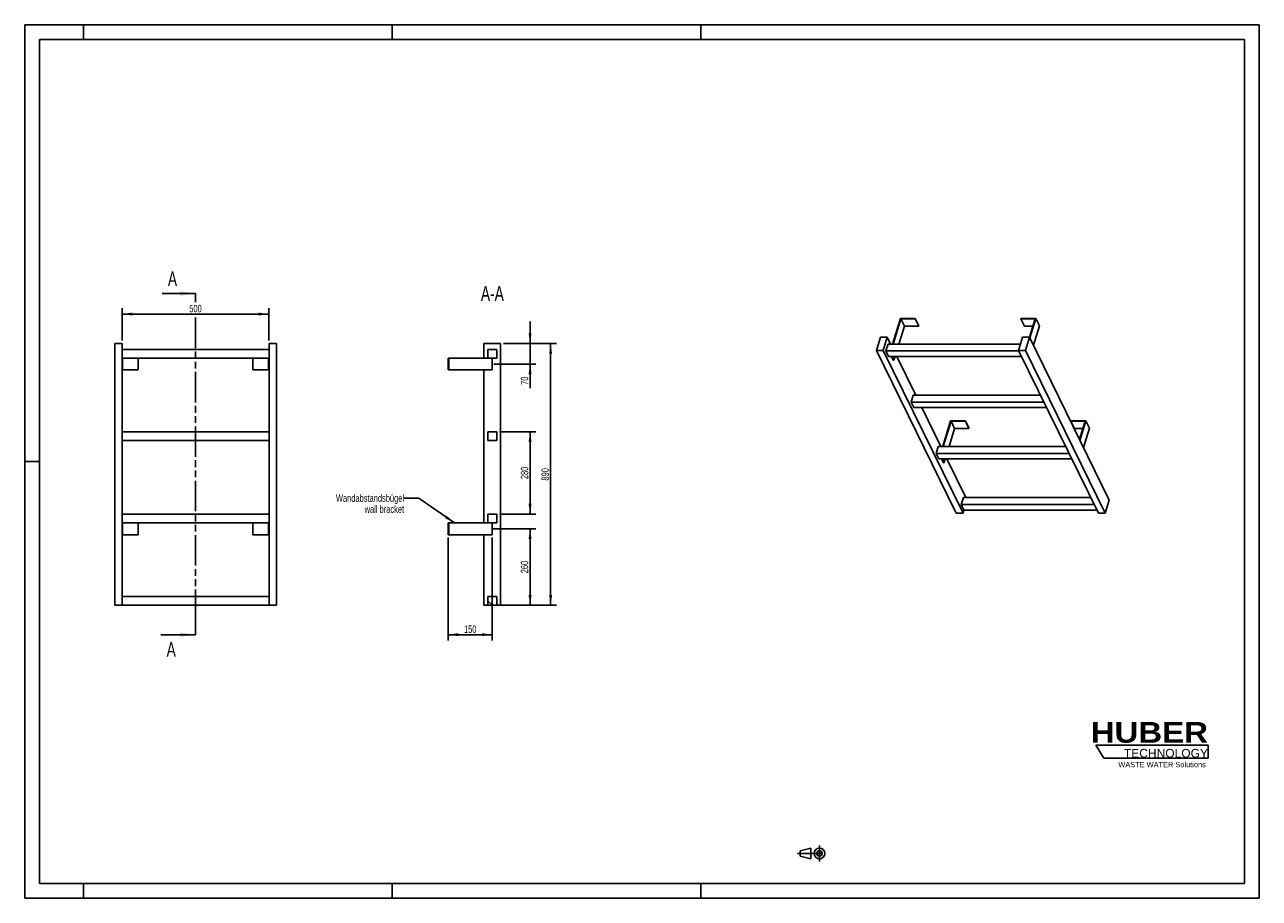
# Model space of a CAD drawing. Header units: millimetres. Extents: x 0 to 4200, y 0 to 2970.
import ezdxf

# ---------------------------------------------------------------- set-up
doc = ezdxf.new("R2010")
doc.units = ezdxf.units.MM
doc.header["$LTSCALE"] = 231
doc.linetypes.add('CENTER', pattern=[0.6, 0.375, -0.075, 0.075, -0.075])
doc.linetypes.add('PHANTOM', pattern=[0.8, 0.45, -0.05, 0.1, -0.05, 0.1, -0.05])
doc.layers.get('0').update_dxf_attribs({"linetype": 'CONTINUOUS'})
for name, color, linetype in [('050_DIMENSIONING', 7, 'CONTINUOUS'), ('053_NOTES', 7, 'CONTINUOUS'), ('HATCHING_BL0', 7, 'CONTINUOUS'), ('HUBER_Logo_BL1', 7, 'CONTINUOUS')]:
    doc.layers.add(name, color=color, linetype=linetype)
doc.styles.get("Standard").update_dxf_attribs({"font": 'txt', "width": 0.7})
doc.styles.add('TEXTSTYLE_2', font='ariblk.ttf')
doc.styles.add('TEXTSTYLE_3', font='arial.ttf')
doc.dimstyles.new('DIMSTYLE_1', dxfattribs={"dimtxt": 25, "dimasz": 35, "dimexe": 2, "dimexo": 1, "dimtad": 1, "dimdec": 1, "dimtxsty": 'STANDARD', "dimblk": '_FILLED', "dimblk1": '_FILLED', "dimblk2": '_FILLED', "dimcen": 0.09, "dimazin": 2, "dimtp": 0.8, "dimtm": 0.8, "dimtfac": 1, "dimtdec": 1, "dimtofl": 0, "dimtmove": 0, "dimatfit": 3, "dimldrblk": '_FILLED', "dimfxl": 1, "dimtolj": 1, "dimarcsym": 0})
doc.dimstyles.new('DIMSTYLE_2', dxfattribs={"dimtxt": 25, "dimasz": 35, "dimexe": 2, "dimexo": 1, "dimtad": 1, "dimdec": 1, "dimtxsty": 'STANDARD', "dimblk": '_FILLED', "dimblk1": '_FILLED', "dimblk2": '_FILLED', "dimcen": 0.09, "dimazin": 2, "dimtp": 0.5, "dimtm": 0.5, "dimtfac": 1, "dimtdec": 1, "dimtofl": 0, "dimtmove": 0, "dimatfit": 3, "dimldrblk": '_FILLED', "dimfxl": 1, "dimtolj": 1, "dimarcsym": 0})
doc.dimstyles.new('DIMSTYLE_3', dxfattribs={"dimtxt": 25, "dimasz": 35, "dimexe": 2, "dimexo": 1, "dimtad": 1, "dimdec": 1, "dimtxsty": 'STANDARD', "dimblk": '_FILLED', "dimblk1": '_FILLED', "dimblk2": '_FILLED', "dimcen": 0.09, "dimazin": 2, "dimtp": 0.3, "dimtm": 0.3, "dimtfac": 1, "dimtdec": 1, "dimtofl": 0, "dimtmove": 0, "dimatfit": 3, "dimldrblk": '_FILLED', "dimfxl": 1, "dimtolj": 1, "dimarcsym": 0})
doc.dimstyles.new('DIMSTYLE_4', dxfattribs={"dimtxt": 25, "dimasz": 35, "dimexe": 2, "dimexo": 1, "dimtad": 1, "dimtxsty": 'STANDARD', "dimblk": '_FILLED', "dimblk1": '_FILLED', "dimblk2": '_FILLED', "dimcen": 0.09, "dimazin": 2, "dimtp": 0.5, "dimtm": 0.5, "dimtfac": 1, "dimtofl": 0, "dimtmove": 0, "dimatfit": 3, "dimldrblk": '_FILLED', "dimfxl": 1, "dimtolj": 1, "dimarcsym": 0})
doc.dimstyles.new('DIMSTYLE_5', dxfattribs={"dimtxt": 25, "dimasz": 35, "dimexe": 2, "dimexo": 1, "dimtad": 1, "dimtxsty": 'STANDARD', "dimblk": '_FILLED', "dimblk1": '_FILLED', "dimblk2": '_FILLED', "dimcen": 0.09, "dimazin": 2, "dimtp": 0.8, "dimtm": 0.8, "dimtfac": 1, "dimtofl": 0, "dimtmove": 0, "dimatfit": 3, "dimldrblk": '_FILLED', "dimfxl": 1, "dimtolj": 1, "dimarcsym": 0})
doc.dimstyles.get("Standard").update_dxf_attribs({"dimtxt": 25, "dimasz": 35, "dimexe": 2, "dimexo": 1, "dimtad": 1, "dimtxsty": 'STANDARD', "dimblk": '_FILLED', "dimblk1": '_FILLED', "dimblk2": '_FILLED', "dimcen": 0.09, "dimazin": 2, "dimtol": 1, "dimtp": 0.01, "dimtm": 0.01, "dimtfac": 1, "dimtofl": 0, "dimtmove": 0, "dimatfit": 3, "dimldrblk": '_FILLED', "dimfxl": 1, "dimtolj": 1, "dimarcsym": 0})

# ---------------------------------------------------------------- blocks, each defined once
blk = doc.blocks.new('HUBER_LOGO_BL1', base_point=(3837.5, 503.7))
at = {"layer": 'HUBER_Logo_BL1', "color": 5, "linetype": 'CONTINUOUS'}
for p, q in [((4026.4, 521), (3643.9, 521)), ((3643.9, 521), (3670.9, 476)), ((4026.4, 521), (4026.4, 476)), ((3670.9, 476), (4026.4, 476))]:
    blk.add_line(p, q, dxfattribs=at)
at = {"layer": 'HUBER_Logo_BL1', "color": 2, "linetype": 'CONTINUOUS', "attachment_point": 3, "line_spacing_factor": 0.78}
for s, insert, char_height, width, style in [('HUBER\\P\\fArial;\\H29.25;TECHNOLOGY ', (4025.4, 599.1), 70.2, 387.672, 'TEXTSTYLE_2'), ('WASTE WATER Solutions', (4018, 463.6), 18, 297.033, 'TEXTSTYLE_3')]:
    blk.add_mtext(s, dxfattribs=dict(at, insert=insert, char_height=char_height, width=width, style=style))
blk = doc.blocks.new('_FILLED')
at = {"color": 0, "linetype": 'BYBLOCK'}
blk.add_solid([(0, 0), (-1, 0.143), (-1, -0.143)], dxfattribs=at)
blk = doc.blocks.new('*D0')
at = {"layer": '050_DIMENSIONING', "color": 2, "linetype": 'CONTINUOUS'}
for p, q in [((331.1, 1896.2), (331.1, 2006.2)), ((331.1, 1986.2), (581.1, 1986.2)), ((831.1, 1986.2), (581.1, 1986.2)), ((831.1, 1896.2), (831.1, 2006.2))]:
    blk.add_line(p, q, dxfattribs=at)
at = {"layer": '050_DIMENSIONING', "color": 2, "linetype": 'CONTINUOUS', "xscale": 35, "yscale": 35, "zscale": 35, "rotation": 180}
blk.add_blockref('_FILLED', (331.1, 1986.2), dxfattribs=at)
at = {"layer": '050_DIMENSIONING', "color": 2, "linetype": 'CONTINUOUS', "xscale": 35, "yscale": 35, "zscale": 35}
blk.add_blockref('_FILLED', (831.1, 1986.2), dxfattribs=at)
at = {"layer": '050_DIMENSIONING', "color": 2, "linetype": 'CONTINUOUS', "insert": (581.1, 2017.5), "char_height": 25, "width": 85.714, "attachment_point": 2, "line_spacing_factor": 0.9}
blk.add_mtext('500', dxfattribs=at)
blk = doc.blocks.new('*D1')
at = {"layer": '050_DIMENSIONING', "color": 2, "linetype": 'CONTINUOUS'}
for p, q in [((1590.4, 1256.2), (1739.2, 1256.2)), ((1719.2, 1256.2), (1719.2, 1126.2)), ((1719.2, 996.2), (1719.2, 1126.2)), ((1629.2, 996.2), (1739.2, 996.2))]:
    blk.add_line(p, q, dxfattribs=at)
at = {"layer": '050_DIMENSIONING', "color": 2, "linetype": 'CONTINUOUS', "xscale": 35, "yscale": 35, "zscale": 35}
for p, rotation in [((1719.2, 1256.2), 90), ((1719.2, 996.2), 270)]:
    blk.add_blockref('_FILLED', p, dxfattribs=dict(at, rotation=rotation))
at = {"layer": '050_DIMENSIONING', "color": 2, "linetype": 'CONTINUOUS', "insert": (1687.9, 1126.2), "char_height": 25, "width": 88.393, "attachment_point": 2, "rotation": 90, "line_spacing_factor": 0.9}
blk.add_mtext('260', dxfattribs=at)
blk = doc.blocks.new('*D2')
at = {"layer": '050_DIMENSIONING', "color": 2, "linetype": 'CONTINUOUS'}
for p, q in [((1719.2, 1886.2), (1719.2, 1961.2)), ((1719.2, 1961.2), (1719.2, 1851.2)), ((1629.2, 1886.2), (1739.2, 1886.2)), ((1719.2, 1734.4), (1719.2, 1851.2)), ((1595.8, 1816.2), (1739.2, 1816.2)), ((1719.2, 1816.2), (1719.2, 1734.4))]:
    blk.add_line(p, q, dxfattribs=at)
at = {"layer": '050_DIMENSIONING', "color": 2, "linetype": 'CONTINUOUS', "xscale": 35, "yscale": 35, "zscale": 35}
for p, rotation in [((1719.2, 1886.2), 270), ((1719.2, 1816.2), 90)]:
    blk.add_blockref('_FILLED', p, dxfattribs=dict(at, rotation=rotation))
at = {"layer": '050_DIMENSIONING', "color": 2, "linetype": 'CONTINUOUS', "insert": (1687.9, 1773.7), "char_height": 25, "width": 58.929, "attachment_point": 3, "rotation": 90, "line_spacing_factor": 0.9}
blk.add_mtext('70', dxfattribs=at)
blk = doc.blocks.new('*D3')
at = {"layer": '050_DIMENSIONING', "color": 2, "linetype": 'CONTINUOUS'}
for p, q in [((1440.7, 1226.2), (1440.7, 876.2)), ((1590.7, 1226.2), (1590.7, 876.2)), ((1440.7, 896.2), (1515.7, 896.2)), ((1590.7, 896.2), (1515.7, 896.2))]:
    blk.add_line(p, q, dxfattribs=at)
at = {"layer": '050_DIMENSIONING', "color": 2, "linetype": 'CONTINUOUS', "xscale": 35, "yscale": 35, "zscale": 35, "rotation": 180}
blk.add_blockref('_FILLED', (1440.7, 896.2), dxfattribs=at)
at = {"layer": '050_DIMENSIONING', "color": 2, "linetype": 'CONTINUOUS', "xscale": 35, "yscale": 35, "zscale": 35}
blk.add_blockref('_FILLED', (1590.7, 896.2), dxfattribs=at)
at = {"layer": '050_DIMENSIONING', "color": 2, "linetype": 'CONTINUOUS', "insert": (1515.7, 927.5), "char_height": 25, "width": 77.679, "attachment_point": 2, "line_spacing_factor": 0.9}
blk.add_mtext('150', dxfattribs=at)
blk = doc.blocks.new('*D4')
at = {"layer": '050_DIMENSIONING', "color": 2, "linetype": 'CONTINUOUS'}
for p, q in [((1629.2, 1886.2), (1809.2, 1886.2)), ((1789.2, 1886.2), (1789.2, 1441.2)), ((1789.2, 996.2), (1789.2, 1441.2)), ((1615.7, 996.2), (1809.2, 996.2))]:
    blk.add_line(p, q, dxfattribs=at)
at = {"layer": '050_DIMENSIONING', "color": 2, "linetype": 'CONTINUOUS', "xscale": 35, "yscale": 35, "zscale": 35}
for p, rotation in [((1789.2, 1886.2), 90), ((1789.2, 996.2), 270)]:
    blk.add_blockref('_FILLED', p, dxfattribs=dict(at, rotation=rotation))
at = {"layer": '050_DIMENSIONING', "color": 2, "linetype": 'CONTINUOUS', "insert": (1757.9, 1441.2), "char_height": 25, "width": 88.393, "attachment_point": 2, "rotation": 90, "line_spacing_factor": 0.9}
blk.add_mtext('890', dxfattribs=at)
blk = doc.blocks.new('*D5')
at = {"layer": '050_DIMENSIONING', "color": 2, "linetype": 'CONTINUOUS'}
for p, q in [((1615.7, 1586.2), (1739.2, 1586.2)), ((1719.2, 1586.2), (1719.2, 1446.2)), ((1719.2, 1306.2), (1719.2, 1446.2)), ((1615.7, 1306.2), (1739.2, 1306.2))]:
    blk.add_line(p, q, dxfattribs=at)
at = {"layer": '050_DIMENSIONING', "color": 2, "linetype": 'CONTINUOUS', "xscale": 35, "yscale": 35, "zscale": 35}
for p, rotation in [((1719.2, 1586.2), 90), ((1719.2, 1306.2), 270)]:
    blk.add_blockref('_FILLED', p, dxfattribs=dict(at, rotation=rotation))
at = {"layer": '050_DIMENSIONING', "color": 2, "linetype": 'CONTINUOUS', "insert": (1687.9, 1446.2), "char_height": 25, "width": 88.393, "attachment_point": 2, "rotation": 90, "line_spacing_factor": 0.9}
blk.add_mtext('280', dxfattribs=at)
blk = doc.blocks.new('PROJEKTIONSMETHODE_1_BL2', base_point=(2680, 152.5))
at = {"color": 2, "linetype": 'CONTINUOUS'}
for p, q in [((2637.8, 161.7), (2674.5, 170.8)), ((2674.5, 134.2), (2674.5, 170.8)), ((2637.8, 143.3), (2637.8, 161.7)), ((2637.8, 143.3), (2674.5, 134.2))]:
    blk.add_line(p, q, dxfattribs=at)
at = {"color": 2, "linetype": 'CENTER'}
for p, q in [((2703.8, 180), (2703.8, 125)), ((2628.7, 152.5), (2731.3, 152.5))]:
    blk.add_line(p, q, dxfattribs=at)
at = {"color": 2, "linetype": 'CONTINUOUS'}
for radius in [18.3, 9.17]:
    blk.add_circle((2703.8, 152.5), radius, dxfattribs=at)
blk = doc.blocks.new('XSEC_FILLED')
at = {"color": 0, "linetype": 'BYBLOCK'}
blk.add_solid([(0, 0), (-1, 0.143), (-1, -0.143)], dxfattribs=at)
blk = doc.blocks.new('HATCHING_BL0', base_point=(522.2, 1476.2))
at = {"layer": 'HATCHING_BL0', "color": 7, "linetype": 'PHANTOM'}
for p, q in [((581.1, 2026.7), (581.1, 2056.2)), ((581.1, 946.2), (581.1, 1976.5)), ((581.1, 896.2), (581.1, 946.2))]:
    blk.add_line(p, q, dxfattribs=at)
at = {"layer": 'HATCHING_BL0', "color": 7, "linetype": 'CONTINUOUS', "char_height": 50, "width": 64.286, "attachment_point": 1, "line_spacing_factor": 0.9}
for insert in [(487.2, 2131.2), (482.8, 871.2)]:
    blk.add_mtext('A', dxfattribs=dict(at, insert=insert))
at = {"layer": 'HATCHING_BL0', "color": 7, "linetype": 'CONTINUOUS'}
for points in [[(581.1, 2056.2), (467.6, 2056.2)], [(581.1, 896.2), (463.2, 896.2)]]:
    blk.add_leader(points, dimstyle='STANDARD', override={"dimasz": 52.5, "dimtad": 0, "dimldrblk": 'XSEC_FILLED'}, dxfattribs=at)

msp = doc.modelspace()

# ---------------------------------------------------------------- hatches: boundary and pattern name
at = {"linetype": 'CONTINUOUS'}
h = msp.add_hatch(dxfattribs=at)
h.set_pattern_fill('ANSI31', color=2, angle=90, style=0, pattern_type=2)
h.set_pattern_definition([(135, (1590.67, 996.2), (-239.54, -239.54), [])])
edge = h.paths.add_edge_path()
edge.add_line((1605.672, 996.209), (1575.672, 996.209))
edge.add_line((1575.672, 996.209), (1575.672, 1026.209))
edge.add_line((1575.672, 1026.209), (1605.672, 1026.209))
edge.add_line((1605.672, 996.209), (1605.672, 1026.209))
edge = h.paths.add_edge_path()
edge.add_line((1575.672, 1276.209), (1575.672, 1306.209))
edge.add_line((1575.672, 1306.209), (1605.672, 1306.209))
edge.add_line((1605.672, 1276.209), (1605.672, 1306.209))
edge.add_line((1575.672, 1276.209), (1605.672, 1276.209))
edge = h.paths.add_edge_path()
edge.add_line((1575.672, 1556.209), (1575.672, 1586.209))
edge.add_line((1575.672, 1586.209), (1605.672, 1586.209))
edge.add_line((1605.672, 1556.209), (1605.672, 1586.209))
edge.add_line((1575.672, 1556.209), (1605.672, 1556.209))
edge = h.paths.add_edge_path()
edge.add_line((1575.672, 1836.209), (1575.672, 1866.209))
edge.add_line((1575.672, 1866.209), (1605.672, 1866.209))
edge.add_line((1605.672, 1836.209), (1605.672, 1866.209))
edge.add_line((1575.672, 1836.209), (1605.672, 1836.209))

# ---------------------------------------------------------------- linework, layer by layer
at = {"color": 7, "linetype": 'CONTINUOUS'}
for p, q in [((0, 2970), (4200, 2970)), ((0, 0), (0, 2970)), ((4200, 0), (4200, 2970)), ((2979.066, 1971.435), (2952.15, 1884.334)), ((2953.992, 1884.334), (2980.424, 1969.868)), ((2992.626, 1945.004), (2973.878, 1884.334)), ((3029.725, 1971.435), (2979.066, 1971.435)), ((2980.424, 1969.868), (2992.626, 1945.004)), ((2980.424, 1969.868), (3029.24, 1969.868)), ((2992.626, 1945.004), (3041.442, 1945.004)), ((3029.24, 1969.868), (3029.725, 1971.435)), ((3029.24, 1969.868), (3041.442, 1945.004)), ((3029.725, 1971.435), (3041.926, 1946.57)), ((3041.442, 1945.004), (3041.926, 1946.57)), ((3388.938, 1971.435), (3388.454, 1969.868)), ((3388.454, 1969.868), (3400.656, 1945.004)), ((3388.454, 1969.868), (3437.27, 1969.868)), ((3439.597, 1971.435), (3388.938, 1971.435)), ((3400.656, 1945.004), (3429.587, 1945.004)), ((3437.27, 1969.868), (3417.949, 1907.344)), ((3419.083, 1905.053), (3439.597, 1971.435)), ((3431.285, 1880.188), (3451.798, 1946.57)), ((3439.597, 1971.435), (3451.798, 1946.57)), ((2911.377, 1907.341), (2897.579, 1862.691)), ((2934.403, 1907.341), (2911.377, 1907.341)), ((2920.605, 1862.691), (2934.403, 1907.341)), ((2945.693, 1884.334), (2934.403, 1907.341)), ((3394.934, 1907.341), (3381.136, 1862.691)), ((3417.96, 1907.341), (3394.934, 1907.341)), ((3404.162, 1862.691), (3417.96, 1907.341)), ((3689.447, 1354.108), (3417.96, 1907.341)), ((306.128, 1886.209), (331.128, 1886.209)), ((306.128, 996.209), (306.128, 1886.209)), ((331.128, 996.209), (331.128, 1886.209)), ((831.128, 1866.209), (331.128, 1866.209)), ((831.128, 1886.209), (856.128, 1886.209)), ((831.128, 996.209), (831.128, 1886.209)), ((856.128, 996.209), (856.128, 1886.209)), ((1562.172, 1886.209), (1619.172, 1886.209)), ((1562.172, 1836.209), (1562.172, 1886.209)), ((1575.672, 1866.209), (1605.672, 1866.209)), ((1575.672, 1836.209), (1575.672, 1866.209)), ((1605.672, 1836.209), (1605.672, 1866.209)), ((1619.172, 996.209), (1619.172, 1886.209)), ((3169.066, 1309.459), (2897.579, 1862.691)), ((2897.579, 1862.691), (2920.605, 1862.691)), ((3192.093, 1309.459), (2920.605, 1862.691)), ((2937.236, 1884.334), (2929.974, 1860.834)), ((2939.125, 1842.186), (2929.974, 1860.834)), ((3382.047, 1860.834), (2929.974, 1860.834)), ((3387.824, 1884.334), (2937.236, 1884.334)), ((3652.623, 1309.459), (3381.136, 1862.691)), ((3381.136, 1862.691), (3404.162, 1862.691)), ((3675.65, 1309.459), (3404.162, 1862.691)), ((331.128, 1836.209), (831.128, 1836.209)), ((333.128, 1836.209), (333.128, 1796.209)), ((386.128, 1836.209), (386.128, 1796.209)), ((776.128, 1836.209), (776.128, 1796.209)), ((829.128, 1836.209), (829.128, 1796.209)), ((1440.672, 1836.209), (1442.672, 1836.209)), ((1440.672, 1836.209), (1440.672, 1796.209)), ((1442.672, 1836.209), (1575.672, 1836.209)), ((1442.672, 1836.209), (1442.672, 1796.209)), ((1575.672, 1836.209), (1605.672, 1836.209)), ((1590.672, 1836.209), (1590.672, 1796.209)), ((2939.125, 1842.186), (3391.198, 1842.186)), ((2954.958, 1829.071), (2948.522, 1842.186)), ((2950.364, 1842.186), (2956.8, 1829.071)), ((2954.958, 1829.071), (2956.8, 1829.071)), ((2960.853, 1842.186), (2956.8, 1829.071)), ((3031.105, 1710.283), (2966.377, 1842.186)), ((331.128, 1796.209), (333.128, 1796.209)), ((333.128, 1796.209), (386.128, 1796.209)), ((776.128, 1796.209), (829.128, 1796.209)), ((829.128, 1796.209), (831.128, 1796.209)), ((1440.672, 1796.209), (1442.672, 1796.209)), ((1590.672, 1796.209), (1442.672, 1796.209)), ((1562.172, 1276.209), (1562.172, 1796.209)), ((3022.648, 1710.283), (3015.386, 1686.783)), ((3024.537, 1668.135), (3015.386, 1686.783)), ((3467.459, 1686.783), (3015.386, 1686.783)), ((3455.927, 1710.283), (3022.648, 1710.283)), ((3024.537, 1668.135), (3476.61, 1668.135)), ((3116.517, 1536.232), (3051.788, 1668.135)), ((3149.89, 1623.333), (3122.973, 1536.232)), ((3124.816, 1536.232), (3151.248, 1621.767)), ((3163.449, 1596.902), (3144.701, 1536.232)), ((3200.548, 1623.333), (3149.89, 1623.333)), ((3163.449, 1596.902), (3151.248, 1621.767)), ((3151.248, 1621.767), (3200.064, 1621.767)), ((3212.266, 1596.902), (3163.449, 1596.902)), ((3200.064, 1621.767), (3200.548, 1623.333)), ((3212.266, 1596.902), (3200.064, 1621.767)), ((3212.75, 1598.469), (3200.548, 1623.333)), ((3212.75, 1598.469), (3212.266, 1596.902)), ((3559.762, 1623.333), (3559.278, 1621.767)), ((3571.479, 1596.902), (3559.278, 1621.767)), ((3559.278, 1621.767), (3608.094, 1621.767)), ((3610.42, 1623.333), (3559.762, 1623.333)), ((3600.41, 1596.902), (3571.479, 1596.902)), ((3608.094, 1621.767), (3588.776, 1559.254)), ((3589.907, 1556.951), (3610.42, 1623.333)), ((3622.622, 1598.469), (3602.108, 1532.087)), ((3622.622, 1598.469), (3610.42, 1623.333)), ((831.128, 1586.209), (331.128, 1586.209)), ((331.128, 1556.209), (831.128, 1556.209)), ((1575.672, 1586.209), (1605.672, 1586.209)), ((1575.672, 1556.209), (1575.672, 1586.209)), ((1575.672, 1556.209), (1605.672, 1556.209)), ((1605.672, 1556.209), (1605.672, 1586.209)), ((3108.059, 1536.232), (3100.797, 1512.733)), ((3552.871, 1512.733), (3100.797, 1512.733)), ((3109.949, 1494.084), (3100.797, 1512.733)), ((3541.339, 1536.232), (3108.059, 1536.232)), ((3109.949, 1494.084), (3562.022, 1494.084)), ((3125.781, 1480.97), (3119.346, 1494.084)), ((3127.624, 1480.97), (3121.188, 1494.084)), ((3127.624, 1480.97), (3125.781, 1480.97)), ((3131.676, 1494.084), (3127.624, 1480.97)), ((3201.929, 1362.182), (3137.2, 1494.084)), ((3193.471, 1362.182), (3186.209, 1338.682)), ((3626.75, 1362.182), (3193.471, 1362.182)), ((3675.65, 1309.459), (3689.447, 1354.108)), ((831.128, 1306.209), (331.128, 1306.209)), ((1575.672, 1306.209), (1605.672, 1306.209)), ((1575.672, 1276.209), (1575.672, 1306.209)), ((1605.672, 1276.209), (1605.672, 1306.209)), ((3169.066, 1309.459), (3192.093, 1309.459)), ((3638.282, 1338.682), (3186.209, 1338.682)), ((3195.36, 1320.034), (3186.209, 1338.682)), ((3192.093, 1309.459), (3195.36, 1320.034)), ((3195.36, 1320.034), (3647.434, 1320.034)), ((3652.623, 1309.459), (3675.65, 1309.459)), ((331.128, 1276.209), (831.128, 1276.209)), ((333.128, 1236.209), (333.128, 1276.209)), ((386.128, 1236.209), (386.128, 1276.209)), ((776.128, 1236.209), (776.128, 1276.209)), ((829.128, 1236.209), (829.128, 1276.209)), ((1440.672, 1276.209), (1442.672, 1276.209)), ((1440.672, 1236.209), (1440.672, 1276.209)), ((1442.672, 1276.209), (1575.672, 1276.209)), ((1442.672, 1236.209), (1442.672, 1276.209)), ((1575.672, 1276.209), (1605.672, 1276.209)), ((1590.672, 1236.209), (1590.672, 1276.209)), ((333.128, 1236.209), (331.128, 1236.209)), ((386.128, 1236.209), (333.128, 1236.209)), ((829.128, 1236.209), (776.128, 1236.209)), ((831.128, 1236.209), (829.128, 1236.209)), ((1442.672, 1236.209), (1440.672, 1236.209)), ((1590.672, 1236.209), (1442.672, 1236.209)), ((1562.172, 996.209), (1562.172, 1236.209)), ((831.128, 1026.209), (331.128, 1026.209)), ((1575.672, 1026.209), (1605.672, 1026.209)), ((1575.672, 996.209), (1575.672, 1026.209)), ((1605.672, 996.209), (1605.672, 1026.209)), ((306.128, 996.209), (331.128, 996.209)), ((331.128, 996.209), (831.128, 996.209)), ((831.128, 996.209), (856.128, 996.209)), ((1562.172, 996.209), (1575.672, 996.209)), ((1605.672, 996.209), (1575.672, 996.209)), ((1605.672, 996.209), (1619.172, 996.209)), ((0, 0), (4200, 0))]:
    msp.add_line(p, q, dxfattribs=at)
at = {"color": 3, "linetype": 'CONTINUOUS'}
for p, q in [((0, 2970), (0, 0)), ((4200, 2970), (0, 2970)), ((200, 2970), (200, 2920)), ((1250, 2970), (1250, 2920)), ((2300, 2970), (2300, 2920)), ((4200, 2970), (4200, 0)), ((0, 1485), (50, 1485)), ((200, 0), (200, 50)), ((1250, 0), (1250, 50)), ((2300, 0), (2300, 50)), ((4200, 0), (0, 0))]:
    msp.add_line(p, q, dxfattribs=at)
at = {"color": 5, "linetype": 'CONTINUOUS'}
for p, q in [((50, 2920), (50, 50)), ((4150, 2920), (50, 2920)), ((4150, 50), (4150, 2920)), ((50, 50), (4150, 50))]:
    msp.add_line(p, q, dxfattribs=at)

# ---------------------------------------------------------------- block references
at = {"color": 2, "linetype": 'CONTINUOUS'}
msp.add_blockref('PROJEKTIONSMETHODE_1_BL2', (2680, 152.5), dxfattribs=at)
at = {"layer": 'HATCHING_BL0'}
msp.add_blockref('HATCHING_BL0', (522.165, 1476.209), dxfattribs=at)
at = {"layer": 'HUBER_Logo_BL1'}
msp.add_blockref('HUBER_LOGO_BL1', (3837.497, 503.742), dxfattribs=at)

# ---------------------------------------------------------------- texts
at = {"layer": '053_NOTES', "color": 2, "linetype": 'CONTINUOUS', "attachment_point": 3, "line_spacing_factor": 0.9}
for s, insert, char_height, width in [('A-A', (1629.988, 2081.209), 50, 182.14286), ('Wandabstandsbügel\\Pwall bracket', (1290.672, 1372.961), 25, 472.67857)]:
    msp.add_mtext(s, dxfattribs=dict(at, insert=insert, char_height=char_height, width=width))

# ---------------------------------------------------------------- dimensions: what is measured, and where the dimension line sits
at = {"layer": '050_DIMENSIONING', "color": 2, "linetype": 'CONTINUOUS'}
for base, p1, p2, dimstyle, picture, middle in [((831.128, 1986.209), (331.128, 1895.209), (831.128, 1895.209), 'DIMSTYLE_1', '*D0', (577.556, 1986.209)), ((1590.672, 896.209), (1440.672, 1227.209), (1590.672, 1227.209), 'DIMSTYLE_4', '*D3', (1512.101, 896.209))]:
    dim = msp.add_linear_dim(base=base, p1=p1, p2=p2, dimstyle=dimstyle, dxfattribs=at)
    dim.commit()
    dim.dimension.update_dxf_attribs({"geometry": picture, "text_midpoint": middle, "dimtype": 160})
for base, p1, p2, angle, dimstyle, picture, middle in [((1719.172, 1816.209), (1628.172, 1886.209), (1594.816, 1816.209), 270, 'DIMSTYLE_3', '*D2', (1719.172, 1750.513)), ((1789.172, 1886.209), (1614.672, 996.209), (1628.172, 1886.209), 90, 'DIMSTYLE_5', '*D4', (1789.172, 1437.637)), ((1719.172, 1586.209), (1614.672, 1306.209), (1614.672, 1586.209), 90, 'DIMSTYLE_4', '*D5', (1719.172, 1442.637)), ((1719.172, 1256.209), (1628.172, 996.209), (1589.41, 1256.209), 90, 'DIMSTYLE_2', '*D1', (1719.172, 1122.637))]:
    dim = msp.add_linear_dim(base=base, p1=p1, p2=p2, angle=angle, dimstyle=dimstyle, dxfattribs=at)
    dim.commit()
    dim.dimension.update_dxf_attribs({"geometry": picture, "text_midpoint": middle, "dimtype": 160})

# ---------------------------------------------------------------- leaders
at = {"layer": '053_NOTES', "color": 2, "linetype": 'CONTINUOUS'}
msp.add_leader([(1461.723, 1276.209), (1340.672, 1360.461), (1290.672, 1360.461)], dimstyle='STANDARD', override={"dimtad": 0}, dxfattribs=at)

doc.saveas('drawing.dxf')
